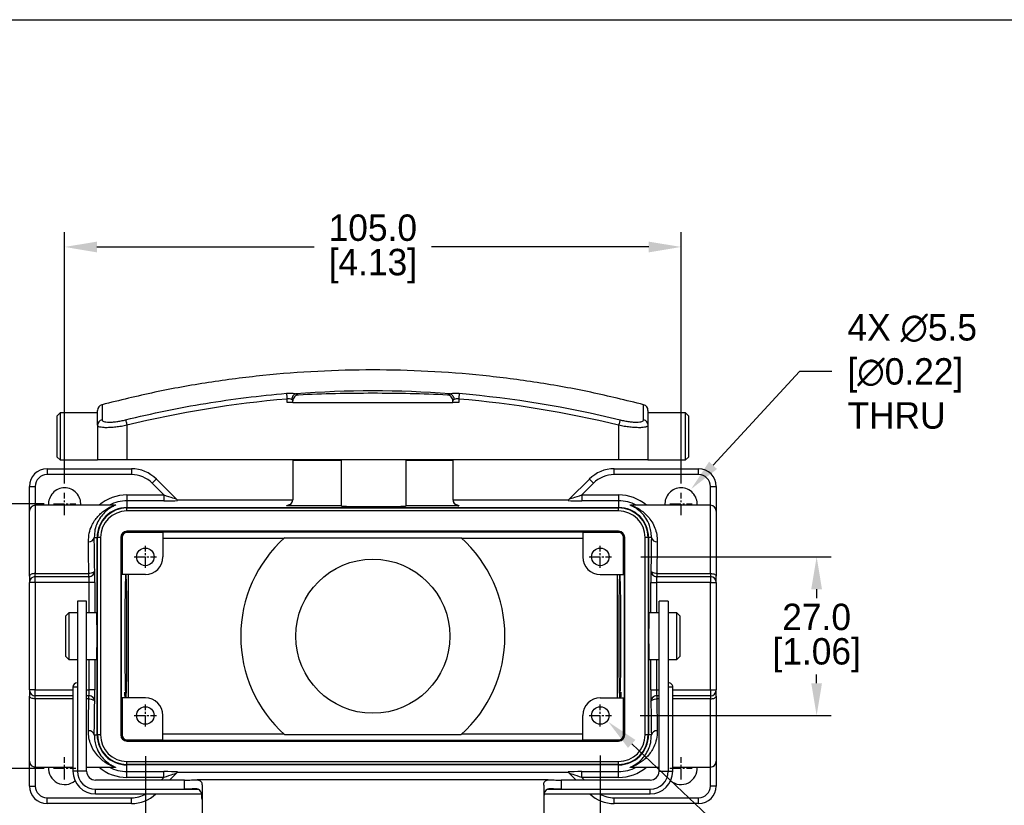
# Model space of a CAD drawing. Header units: inches. Extents: x -6 to 553, y 0 to 432.
# Tile 4 of 5: x 80 to 248, y 298 to 432. Entities that reach past the tile are written whole.
import ezdxf

# ---------------------------------------------------------------- set-up
doc = ezdxf.new("R2010")
doc.units = ezdxf.units.IN
doc.header["$LTSCALE"] = 10
doc.header["$MEASUREMENT"] = 0
doc.linetypes.add('CENTER2', pattern=[1.125, 0.75, -0.125, 0.125, -0.125])
doc.layers.add('Centerline', color=40, linetype='CENTER2')
doc.layers.add('DIM', color=140, linetype='Continuous')
doc.dimstyles.get("Standard").update_dxf_attribs({"dimtxt": 4.5, "dimasz": 5.5, "dimexe": 2.5, "dimexo": 3.5, "dimgap": 1, "dimtad": 0, "dimtih": 1, "dimtoh": 1, "dimdec": 1, "dimzin": 0, "dimdsep": 46, "dimtxsty": 'Standard', "dimcen": 0, "dimadec": 0, "dimazin": 0, "dimtfac": 1, "dimtdec": 1, "dimtofl": 0, "dimtmove": 0, "dimatfit": 3, "dimfxl": 0, "dimtolj": 1, "dimtzin": 0, "dimarcsym": 0})

# ---------------------------------------------------------------- blocks, each defined once
blk = doc.blocks.new('*D0')
at = {"layer": 'Defpoints', "color": 0}
for p in [(178.71, 314.05), (180.34, 312.51)]:
    blk.add_point(p, dxfattribs=at)
at = {"layer": 'DIM', "color": 0, "lineweight": -2}
for p, q in [((208.87, 285.61), (184.34, 308.74)), ((216.37, 285.61), (208.87, 285.61))]:
    blk.add_line(p, q, dxfattribs=at)
at = {"layer": 'DIM', "color": 0}
blk.add_solid([(184.97, 309.41), (183.71, 308.07), (180.34, 312.51)], dxfattribs=at)
at = {"layer": 'DIM', "color": 0, "insert": (217.37, 285.61), "char_height": 4.5, "attachment_point": 4}
blk.add_mtext('\\A1;4X M3\\PMOUNTING HOLES\\PFOR INSERT', dxfattribs=at)
blk = doc.blocks.new('*D2')
at = {"layer": 'Defpoints', "color": 0}
for p in [(194.47, 352.11), (190.74, 348.07)]:
    blk.add_point(p, dxfattribs=at)
at = {"layer": 'DIM', "color": 0, "lineweight": -2}
for p, q in [((212.93, 372.11), (198.2, 356.16)), ((218.43, 372.11), (212.93, 372.11))]:
    blk.add_line(p, q, dxfattribs=at)
at = {"layer": 'DIM', "color": 0}
blk.add_solid([(197.53, 356.78), (198.88, 355.53), (194.47, 352.11)], dxfattribs=at)
at = {"layer": 'DIM', "color": 0, "insert": (219.43, 372.11), "char_height": 4.5, "attachment_point": 4}
blk.add_mtext('\\A1; 4X ∅5.5\\P [∅0.22]\\P THRU', dxfattribs=at)
blk = doc.blocks.new('*D5')
at = {"layer": 'Defpoints', "color": 0}
for p in [(182.41, 340.57), (182.29, 313.57), (215.85, 313.57)]:
    blk.add_point(p, dxfattribs=at)
at = {"layer": 'DIM', "color": 0, "lineweight": -2}
for p, q in [((185.91, 340.57), (218.35, 340.57)), ((215.85, 335.07), (215.85, 333.57)), ((215.85, 319.07), (215.85, 320.57)), ((185.79, 313.57), (218.35, 313.57))]:
    blk.add_line(p, q, dxfattribs=at)
at = {"layer": 'DIM', "color": 0}
for points in [[(214.93, 335.07), (216.76, 335.07), (215.85, 340.57)], [(214.93, 319.07), (216.76, 319.07), (215.85, 313.57)]]:
    blk.add_solid(points, dxfattribs=at)
at = {"layer": 'DIM', "color": 0, "char_height": 4.5, "attachment_point": 5}
for s, insert in [('\\A1;27.0', (215.85, 330.32)), ('\\A1;[1.06]', (215.85, 323.82))]:
    blk.add_mtext(s, dxfattribs=dict(at, insert=insert))
blk = doc.blocks.new('*D6')
at = {"layer": 'Defpoints', "color": 0}
for p in [(87.75, 349.58), (55.29, 304.57), (87.75, 304.57)]:
    blk.add_point(p, dxfattribs=at)
at = {"layer": 'DIM', "color": 0, "lineweight": -2}
for p, q in [((84.25, 349.58), (52.79, 349.58)), ((55.29, 344.08), (55.29, 333.58)), ((55.29, 310.07), (55.29, 320.58)), ((84.25, 304.57), (52.79, 304.57))]:
    blk.add_line(p, q, dxfattribs=at)
at = {"layer": 'DIM', "color": 0}
for points in [[(54.38, 344.08), (56.21, 344.08), (55.29, 349.58)], [(54.38, 310.07), (56.21, 310.07), (55.29, 304.57)]]:
    blk.add_solid(points, dxfattribs=at)
at = {"layer": 'DIM', "color": 0, "char_height": 4.5, "attachment_point": 5}
for s, insert in [('\\A1;45.0', (55.29, 330.33)), ('\\A1;[1.77]', (55.29, 323.83))]:
    blk.add_mtext(s, dxfattribs=dict(at, insert=insert))
blk = doc.blocks.new('*D7')
at = {"layer": 'Defpoints', "color": 0}
for p in [(101.5, 310.16), (179, 310.28), (179, 271.57)]:
    blk.add_point(p, dxfattribs=at)
at = {"layer": 'DIM', "color": 0, "lineweight": -2}
for p, q in [((101.5, 306.66), (101.5, 269.07)), ((179, 306.78), (179, 269.07)), ((107, 271.57), (129.87, 271.57)), ((173.5, 271.57), (150.62, 271.57))]:
    blk.add_line(p, q, dxfattribs=at)
at = {"layer": 'DIM', "color": 0}
for points in [[(107, 272.49), (107, 270.66), (101.5, 271.57)], [(173.5, 272.49), (173.5, 270.66), (179, 271.57)]]:
    blk.add_solid(points, dxfattribs=at)
at = {"layer": 'DIM', "color": 0, "char_height": 4.5, "attachment_point": 5}
for s, insert in [('\\A1;77.5', (140.25, 274.82)), ('\\A1;[3.05]', (140.25, 268.32))]:
    blk.add_mtext(s, dxfattribs=dict(at, insert=insert))
blk = doc.blocks.new('*D8')
at = {"layer": 'Defpoints', "color": 0}
for p in [(192.75, 393.32), (87.75, 349.58), (192.75, 349.58)]:
    blk.add_point(p, dxfattribs=at)
at = {"layer": 'DIM', "color": 0, "lineweight": -2}
for p, q in [((87.75, 353.08), (87.75, 395.82)), ((192.75, 353.08), (192.75, 395.82)), ((93.25, 393.32), (130.25, 393.32)), ((187.25, 393.32), (150.25, 393.32))]:
    blk.add_line(p, q, dxfattribs=at)
at = {"layer": 'DIM', "color": 0}
for points in [[(93.25, 394.23), (93.25, 392.4), (87.75, 393.32)], [(187.25, 394.23), (187.25, 392.4), (192.75, 393.32)]]:
    blk.add_solid(points, dxfattribs=at)
at = {"layer": 'DIM', "color": 0, "char_height": 4.5, "attachment_point": 5}
for s, insert in [('\\A1;105.0', (140.25, 396.57)), ('\\A1;[4.13]', (140.25, 390.07))]:
    blk.add_mtext(s, dxfattribs=dict(at, insert=insert))

msp = doc.modelspace()

# ---------------------------------------------------------------- linework, layer by layer
for p, q in [((125.63, 366.82), (125.63, 367.44)), ((154.88, 367.44), (154.88, 366.82)), ((94.12, 366.43), (94.12, 366.42)), ((126.63, 366.82), (125.63, 366.82)), ((126.63, 366.82), (126.63, 367.13)), ((126.63, 366.82), (153.88, 366.82)), ((153.88, 366.82), (153.88, 367.13)), ((154.88, 366.82), (153.88, 366.82)), ((87, 365.07), (86.5, 364.57)), ((86.5, 357.57), (86.5, 364.57)), ((93.37, 365.07), (87, 365.07)), ((87, 365.07), (87, 357.07)), ((193.5, 365.07), (187.12, 365.07)), ((194, 364.57), (193.5, 365.07)), ((193.5, 357.07), (193.5, 365.07)), ((194, 364.57), (194, 357.57)), ((93.37, 362.97), (93.37, 357.07)), ((98.37, 362.96), (98.37, 357.07)), ((182.12, 362.96), (182.12, 357.07)), ((187.12, 362.97), (187.12, 357.07)), ((86.5, 357.57), (87, 357.07)), ((193.5, 357.07), (194, 357.57)), ((87, 357.07), (93.37, 357.07)), ((98.37, 357.07), (93.37, 357.07)), ((182.12, 357.07), (98.37, 357.07)), ((126.6, 357.07), (126.6, 356.95)), ((131.47, 356.95), (126.6, 356.95)), ((126.6, 356.95), (126.6, 350.26)), ((131.47, 357.07), (131.47, 356.95)), ((134.84, 356.95), (131.47, 356.95)), ((134.84, 357.07), (134.84, 349.24)), ((145.94, 349.24), (145.94, 357.07)), ((149.02, 356.95), (145.94, 356.95)), ((149.02, 357.07), (149.02, 356.95)), ((153.9, 356.95), (149.02, 356.95)), ((153.9, 357.07), (153.9, 356.95)), ((153.9, 356.95), (153.9, 350.26)), ((187.12, 357.07), (182.12, 357.07)), ((187.12, 357.07), (193.5, 357.07)), ((84.75, 355.57), (84.75, 354.57)), ((84.75, 355.57), (99.13, 355.57)), ((99.13, 354.57), (84.75, 354.57)), ((99.13, 355.57), (99.13, 354.57)), ((181.37, 354.57), (181.37, 355.57)), ((181.37, 355.57), (195.75, 355.57)), ((195.75, 354.57), (181.37, 354.57)), ((195.75, 354.57), (195.75, 355.57)), ((81.75, 352.57), (82.75, 352.57)), ((81.75, 348.35), (81.75, 352.57)), ((82.75, 352.57), (82.75, 349.35)), ((104.65, 351.12), (102.66, 353.11)), ((103.37, 353.81), (106.73, 350.45)), ((173.76, 350.45), (177.13, 353.81)), ((177.83, 353.11), (175.85, 351.12)), ((197.75, 352.57), (198.75, 352.57)), ((197.75, 349.35), (197.75, 352.57)), ((198.75, 352.57), (198.75, 348.35)), ((98.37, 351.12), (98.37, 350.12)), ((98.37, 351.12), (104.65, 351.12)), ((104.65, 351.12), (104.65, 350.12)), ((175.85, 351.12), (182.12, 351.12)), ((175.85, 351.12), (175.85, 350.12)), ((182.12, 351.12), (182.12, 350.12)), ((96.08, 349.35), (82.75, 349.35)), ((82.75, 349.35), (82.75, 337.74)), ((95.94, 349.26), (96.05, 349.3)), ((98.37, 350.12), (98.37, 348.97)), ((104.65, 350.12), (98.37, 350.12)), ((98.37, 348.97), (182.12, 348.97)), ((98.37, 348.97), (98.37, 348.89)), ((98.37, 348.39), (98.37, 348.89)), ((98.37, 348.89), (182.12, 348.89)), ((126.59, 350.21), (106.98, 350.21)), ((125.6, 349.26), (125.6, 349.32)), ((134.84, 349.26), (125.6, 349.26)), ((154.9, 349.26), (145.94, 349.26)), ((173.52, 350.21), (153.91, 350.21)), ((154.9, 349.32), (154.9, 349.26)), ((182.12, 350.12), (175.85, 350.12)), ((182.12, 350.12), (182.12, 348.97)), ((182.12, 348.97), (182.12, 348.89)), ((182.12, 348.39), (182.12, 348.89)), ((197.75, 349.35), (184.39, 349.35)), ((197.75, 337.74), (197.75, 349.35)), ((81.75, 337.26), (81.75, 348.35)), ((182.12, 348.39), (98.37, 348.39)), ((198.75, 348.35), (198.75, 337.26)), ((92.8, 343.88), (93.29, 343.88)), ((93.29, 343.88), (93.37, 343.88)), ((93.29, 310.26), (93.29, 343.88)), ((93.87, 343.88), (93.37, 343.88)), ((93.37, 310.26), (93.37, 343.88)), ((93.87, 343.88), (93.87, 310.26)), ((97.32, 343.88), (97.32, 310.26)), ((97.41, 343.88), (97.32, 343.88)), ((97.41, 310.26), (97.41, 343.88)), ((97.53, 343.88), (97.41, 343.88)), ((97.53, 343.88), (97.53, 337.57)), ((182.12, 344.93), (98.37, 344.93)), ((98.37, 344.84), (98.37, 344.93)), ((98.37, 344.84), (182.12, 344.84)), ((98.37, 344.72), (98.37, 344.84)), ((104.5, 344.72), (98.37, 344.72)), ((104.5, 344.72), (104.5, 340.57)), ((125.24, 343.84), (155.26, 343.84)), ((182.12, 344.72), (176, 344.72)), ((176, 344.72), (176, 340.57)), ((182.12, 344.84), (182.12, 344.93)), ((182.12, 344.72), (182.12, 344.84)), ((182.96, 343.88), (183.09, 343.88)), ((182.96, 337.57), (182.96, 343.88)), ((183.09, 343.88), (183.17, 343.88)), ((183.09, 343.88), (183.09, 310.26)), ((183.17, 310.26), (183.17, 343.88)), ((187.13, 343.88), (186.63, 343.88)), ((186.63, 310.26), (186.63, 343.88)), ((187.13, 343.88), (187.13, 310.26)), ((187.21, 343.88), (187.13, 343.88)), ((187.21, 343.88), (187.21, 310.26)), ((187.7, 343.88), (187.21, 343.88)), ((125.09, 343.71), (104.5, 343.71)), ((176, 343.71), (155.41, 343.71)), ((81.75, 337.26), (81.75, 336.22)), ((82.75, 337.22), (82.75, 337.74)), ((82.75, 337.74), (91.87, 337.74)), ((82.75, 336.22), (82.75, 337.22)), ((82.75, 337.22), (91.88, 337.22)), ((91.87, 337.22), (91.87, 337.74)), ((92.87, 338.22), (92.88, 338.22)), ((101.5, 337.57), (97.53, 337.57)), ((98.55, 337.57), (98.55, 316.57)), ((179, 337.57), (182.96, 337.57)), ((181.95, 316.57), (181.95, 337.57)), ((187.62, 338.22), (187.63, 338.22)), ((188.62, 337.22), (197.75, 337.22)), ((188.63, 337.74), (197.75, 337.74)), ((188.63, 337.74), (188.63, 337.22)), ((197.75, 337.74), (197.75, 337.22)), ((197.75, 337.22), (197.75, 336.22)), ((198.75, 336.22), (198.75, 337.26)), ((82.75, 336.22), (81.75, 336.22)), ((81.75, 317.92), (81.75, 336.22)), ((91.91, 336.22), (82.75, 336.22)), ((82.75, 336.22), (82.75, 317.92)), ((92.91, 336.22), (91.91, 336.22)), ((91.91, 331.05), (91.91, 336.22)), ((92.91, 336.22), (92.91, 331.05)), ((187.59, 336.22), (188.59, 336.22)), ((187.59, 331.05), (187.59, 336.22)), ((197.75, 336.22), (188.59, 336.22)), ((188.59, 336.22), (188.59, 331.05)), ((197.75, 336.22), (198.75, 336.22)), ((197.75, 317.92), (197.75, 336.22)), ((198.75, 336.22), (198.75, 317.92)), ((91.5, 333.03), (89.94, 333.03)), ((190.56, 333.03), (189, 333.03)), ((88.45, 331.05), (87.95, 330.55)), ((87.95, 323.6), (87.95, 330.55)), ((89.94, 331.05), (88.45, 331.05)), ((88.45, 331.05), (88.45, 323.1)), ((93.2, 331.05), (91.5, 331.05)), ((189, 331.05), (187.3, 331.05)), ((192.05, 331.05), (190.56, 331.05)), ((192.55, 330.55), (192.05, 331.05)), ((192.05, 323.1), (192.05, 331.05)), ((192.55, 330.55), (192.55, 323.6)), ((87.95, 323.6), (88.45, 323.1)), ((88.45, 323.1), (89.94, 323.1)), ((91.5, 323.1), (93.2, 323.1)), ((91.91, 317.92), (91.91, 323.1)), ((92.91, 323.1), (92.91, 317.92)), ((187.3, 323.1), (189, 323.1)), ((187.59, 317.92), (187.59, 323.1)), ((188.59, 323.1), (188.59, 317.92)), ((190.56, 323.1), (192.05, 323.1)), ((192.05, 323.1), (192.55, 323.6)), ((89.93, 319.14), (89.91, 319.14)), ((82.75, 317.92), (81.75, 317.92)), ((81.75, 317.92), (81.75, 316.88)), ((82.75, 316.92), (82.75, 317.92)), ((82.75, 317.92), (89.16, 317.92)), ((89.16, 318.39), (89.16, 304.07)), ((91.5, 317.92), (91.91, 317.92)), ((92.91, 317.92), (91.91, 317.92)), ((98.01, 317.3), (98.02, 317.55)), ((182.48, 317.55), (182.49, 317.3)), ((187.59, 317.92), (188.59, 317.92)), ((188.59, 317.92), (189, 317.92)), ((191.34, 304.07), (191.34, 318.39)), ((191.34, 317.92), (197.75, 317.92)), ((197.75, 317.92), (198.75, 317.92)), ((197.75, 317.92), (197.75, 316.92)), ((198.75, 316.88), (198.75, 317.92)), ((81.75, 305.79), (81.75, 316.88)), ((89.16, 316.92), (82.75, 316.92)), ((82.75, 316.4), (82.75, 316.92)), ((89.16, 316.4), (82.75, 316.4)), ((82.75, 316.4), (82.75, 304.79)), ((91.88, 316.92), (91.5, 316.92)), ((91.87, 316.4), (91.5, 316.4)), ((91.87, 316.4), (91.87, 316.92)), ((92.88, 315.92), (92.87, 315.92)), ((97.53, 316.57), (97.53, 310.26)), ((101.5, 316.57), (97.53, 316.57)), ((179, 316.57), (182.96, 316.57)), ((182.96, 310.26), (182.96, 316.57)), ((187.63, 315.92), (187.62, 315.92)), ((189, 316.92), (188.62, 316.92)), ((188.63, 316.92), (188.63, 316.4)), ((189, 316.4), (188.63, 316.4)), ((197.75, 316.92), (191.34, 316.92)), ((197.75, 316.4), (191.34, 316.4)), ((197.75, 316.92), (197.75, 316.4)), ((197.75, 304.79), (197.75, 316.4)), ((198.75, 316.88), (198.75, 305.79)), ((104.5, 309.42), (104.5, 313.57)), ((176, 309.42), (176, 313.57)), ((104.5, 310.43), (125.09, 310.43)), ((155.26, 310.3), (125.24, 310.3)), ((155.41, 310.43), (176, 310.43)), ((92.8, 310.26), (93.29, 310.26)), ((93.29, 310.26), (93.37, 310.26)), ((93.87, 310.26), (93.37, 310.26)), ((97.41, 310.26), (97.32, 310.26)), ((97.53, 310.26), (97.41, 310.26)), ((98.37, 309.42), (98.37, 309.3)), ((98.37, 309.42), (104.5, 309.42)), ((98.37, 309.3), (98.37, 309.21)), ((182.12, 309.3), (98.37, 309.3)), ((98.37, 309.21), (182.12, 309.21)), ((176, 309.42), (182.12, 309.42)), ((182.12, 309.42), (182.12, 309.3)), ((182.12, 309.3), (182.12, 309.21)), ((182.96, 310.26), (183.09, 310.26)), ((183.09, 310.26), (183.17, 310.26)), ((187.13, 310.26), (186.63, 310.26)), ((187.21, 310.26), (187.13, 310.26)), ((187.7, 310.26), (187.21, 310.26)), ((81.75, 301.57), (81.75, 305.79)), ((98.37, 305.75), (182.12, 305.75)), ((98.37, 305.25), (98.37, 305.75)), ((182.12, 305.25), (182.12, 305.75)), ((198.75, 305.79), (198.75, 301.57)), ((82.75, 304.79), (89.16, 304.79)), ((82.75, 304.79), (82.75, 301.57)), ((89.94, 304.07), (89.16, 304.07)), ((91.5, 304.07), (89.94, 304.07)), ((91.5, 304.79), (96.11, 304.79)), ((182.12, 305.25), (98.37, 305.25)), ((98.37, 305.17), (98.37, 305.25)), ((182.12, 305.17), (98.37, 305.17)), ((98.37, 304.02), (98.37, 305.17)), ((98.37, 304.02), (104.65, 304.02)), ((98.37, 303.02), (98.37, 304.02)), ((104.65, 303.02), (104.65, 304.02)), ((106.73, 303.69), (105.62, 302.57)), ((106.98, 303.94), (173.52, 303.94)), ((174.88, 302.57), (173.76, 303.69)), ((175.85, 304.02), (182.12, 304.02)), ((175.85, 303.02), (175.85, 304.02)), ((182.12, 305.17), (182.12, 305.25)), ((182.12, 304.02), (182.12, 305.17)), ((182.12, 303.02), (182.12, 304.02)), ((184.42, 304.79), (189, 304.79)), ((184.56, 304.88), (184.45, 304.85)), ((189, 304.07), (190.56, 304.07)), ((190.56, 304.07), (191.34, 304.07)), ((191.34, 304.79), (197.75, 304.79)), ((197.75, 301.57), (197.75, 304.79)), ((108.15, 302.57), (93, 302.57)), ((104.65, 303.02), (98.37, 303.02)), ((104.2, 302.57), (104.65, 303.02)), ((108.15, 301.01), (108.15, 302.57)), ((170.13, 302.6), (110.35, 302.6)), ((172.35, 302.57), (172.35, 301.01)), ((187.5, 302.57), (172.35, 302.57)), ((182.12, 303.02), (175.85, 303.02)), ((175.85, 303.02), (176.3, 302.57)), ((81.75, 301.57), (82.75, 301.57)), ((93, 301.01), (108.15, 301.01)), ((93, 300.23), (93, 301.01)), ((93, 300.23), (111.06, 300.23)), ((108.15, 301.01), (110.5, 301.01)), ((169.43, 300.23), (187.5, 300.23)), ((169.99, 301.01), (172.35, 301.01)), ((172.35, 301.01), (187.5, 301.01)), ((187.5, 300.23), (187.5, 301.01)), ((198.75, 301.57), (197.75, 301.57)), ((84.75, 299.57), (99.13, 299.57)), ((84.75, 298.57), (84.75, 299.57)), ((99.13, 298.57), (84.75, 298.57)), ((99.13, 298.57), (99.13, 299.57)), ((181.37, 299.57), (195.75, 299.57)), ((181.37, 298.57), (181.37, 299.57)), ((195.75, 298.57), (181.37, 298.57)), ((195.75, 298.57), (195.75, 299.57))]:
    msp.add_line(p, q)
at = {"flags": 128}
for points in [[(125.55, 368.41), (125.55, 368.35), (125.56, 368.27), (125.57, 368.17), (125.58, 368.05), (125.59, 367.91), (125.6, 367.76), (125.62, 367.61), (125.63, 367.44)], [(154.96, 368.41), (154.96, 368.35), (154.95, 368.27), (154.94, 368.17), (154.93, 368.05), (154.92, 367.91), (154.91, 367.76), (154.89, 367.61), (154.88, 367.44)], [(98.14, 363.89), (98.16, 363.84), (98.18, 363.76), (98.2, 363.66), (98.23, 363.54), (98.26, 363.41), (98.3, 363.27), (98.34, 363.11), (98.37, 362.96)], [(182.36, 363.89), (182.34, 363.84), (182.32, 363.76), (182.3, 363.66), (182.27, 363.54), (182.24, 363.41), (182.2, 363.27), (182.16, 363.11), (182.12, 362.96)], [(103.37, 353.81), (103.36, 353.8), (103.32, 353.76), (103.25, 353.69), (103.16, 353.61), (103.06, 353.5), (102.94, 353.38), (102.8, 353.24), (102.66, 353.11)], [(177.83, 353.11), (177.7, 353.24), (177.56, 353.38), (177.44, 353.5), (177.33, 353.61), (177.25, 353.69), (177.18, 353.76), (177.14, 353.8), (177.13, 353.81)], [(82.75, 337.74), (82.55, 337.73), (82.37, 337.71), (82.19, 337.66), (82.04, 337.6), (81.92, 337.53), (81.83, 337.45), (81.77, 337.36), (81.75, 337.26)], [(92.87, 338.22), (92.85, 338.13), (92.79, 338.04), (92.7, 337.96), (92.57, 337.88), (92.42, 337.83), (92.25, 337.78), (92.06, 337.75), (91.87, 337.74)], [(188.63, 337.74), (188.43, 337.75), (188.25, 337.78), (188.08, 337.83), (187.93, 337.88), (187.8, 337.96), (187.71, 338.04), (187.65, 338.13), (187.63, 338.22)], [(197.75, 337.74), (197.94, 337.73), (198.13, 337.71), (198.31, 337.66), (198.46, 337.6), (198.58, 337.53), (198.67, 337.45), (198.73, 337.36), (198.75, 337.26)], [(82.75, 316.4), (82.55, 316.41), (82.37, 316.44), (82.19, 316.48), (82.04, 316.54), (81.92, 316.61), (81.83, 316.7), (81.77, 316.79), (81.75, 316.88)], [(91.87, 316.4), (92.06, 316.39), (92.25, 316.36), (92.42, 316.32), (92.57, 316.26), (92.7, 316.18), (92.79, 316.1), (92.85, 316.01), (92.87, 315.92)], [(187.63, 315.92), (187.65, 316.01), (187.71, 316.1), (187.8, 316.18), (187.93, 316.26), (188.08, 316.32), (188.25, 316.36), (188.43, 316.39), (188.63, 316.4)], [(197.75, 316.4), (197.94, 316.41), (198.13, 316.44), (198.31, 316.48), (198.46, 316.54), (198.58, 316.61), (198.67, 316.7), (198.73, 316.79), (198.75, 316.88)]]:
    msp.add_lwpolyline(points, dxfattribs=at)
for centre, radius in [((101.5, 340.57), 1.5), ((179, 340.57), 1.5), ((140.25, 327.07), 13.12), ((101.5, 313.57), 1.5), ((179, 313.57), 1.5)]:
    msp.add_circle(centre, radius)
for centre, radius, start, end in [((140.25, 193.82), 175, 85.704, 94.2927), ((94.37, 365.5), 1, 105.1522, 180.0017), ((186.12, 365.5), 1, 359.9987, 75.2316), ((94.35, 362.96), 0.978, 103.6692, 179.4516), ((186.15, 362.96), 0.978, 0.5484, 76.3308), ((84.75, 352.57), 3, 90, 180), ((84.75, 352.57), 2, 90, 180), ((99.13, 349.57), 6, 45, 90), ((99.13, 349.57), 5, 45, 90), ((181.37, 349.57), 6, 90, 135), ((181.37, 349.57), 5, 90, 135), ((195.75, 352.57), 3, 0, 90), ((195.75, 352.57), 2, 0, 90), ((87.75, 349.57), 2.75, 90, 184.5097), ((87.75, 349.57), 2.75, 355.4903, 90), ((192.75, 349.57), 2.75, 90, 184.5097), ((192.75, 349.57), 2.75, 355.4903, 90), ((98.37, 343.88), 7.24, 90, 130.9022), ((182.12, 343.88), 7.24, 49.0978, 90), ((82.75, 348.35), 1, 90, 180), ((98.37, 343.88), 5.09, 90, 180), ((98.37, 343.88), 5.01, 90, 180), ((98.37, 343.88), 6.24, 90, 118.7301), ((125.6, 350.32), 1, 269.9992, 316.8547), ((125.6, 350.32), 1, 316.855, 359.9992), ((154.9, 350.32), 1, 180.0005, 217.7824), ((154.9, 350.32), 1, 217.783, 270.0012), ((182.12, 343.88), 6.24, 61.2699, 90), ((182.12, 343.88), 5.09, 0, 90), ((182.12, 343.88), 5.01, 0, 90), ((197.75, 348.35), 1, 0, 90), ((98.37, 343.88), 4.51, 90, 180), ((182.12, 343.88), 4.51, 0, 90), ((91.9, 344.06), 0.909, 263.1288, 348.5353), ((98.37, 343.88), 1.05, 90, 180), ((98.37, 343.88), 0.963, 90, 180), ((98.37, 343.88), 0.84, 90, 180), ((140.25, 327.07), 22.51, 131.8346, 228.1654), ((140.25, 327.07), 22.51, 311.8346, 48.1654), ((182.12, 343.88), 1.05, 0, 90), ((182.12, 343.88), 0.963, 0, 90), ((182.12, 343.88), 0.84, 0, 90), ((188.59, 344.06), 0.909, 191.4647, 276.8712), ((101.5, 340.57), 3, 270, 0), ((179, 340.57), 3, 180, 270), ((82.75, 336.22), 1, 90, 180), ((91.87, 338.22), 1, 270.0042, 0.0044), ((91.88, 338.22), 1, 270.0043, 0.0045), ((188.62, 338.22), 1, 179.9955, 269.9957), ((188.63, 338.22), 1, 179.9956, 269.9958), ((197.75, 336.22), 1, 0, 90), ((89.91, 318.39), 0.75, 90, 179.9814), ((190.59, 318.39), 0.75, 359.9814, 90), ((82.75, 317.92), 1, 180, 270), ((197.75, 317.92), 1, 270, 0), ((91.87, 315.92), 1, 359.9956, 89.9958), ((91.88, 315.92), 1, 359.9955, 89.9957), ((101.5, 313.57), 3, 0, 90), ((179, 313.57), 3, 90, 180), ((188.62, 315.92), 1, 90.0043, 180.0045), ((188.63, 315.92), 1, 90.0042, 180.0044), ((91.9, 310.08), 0.909, 11.4647, 96.8712), ((188.59, 310.08), 0.909, 83.1288, 168.5353), ((98.37, 310.26), 5.09, 180, 270), ((98.37, 310.26), 5.01, 180, 270), ((98.37, 310.26), 4.51, 180, 270), ((98.37, 310.26), 1.05, 180, 270), ((98.37, 310.26), 0.963, 180, 270), ((98.37, 310.26), 0.84, 180, 270), ((182.12, 310.26), 1.05, 270, 0), ((182.12, 310.26), 4.51, 270, 0), ((182.12, 310.26), 0.963, 270, 0), ((182.12, 310.26), 5.01, 270, 0), ((182.12, 310.26), 5.09, 270, 0), ((182.12, 310.26), 0.84, 270, 0), ((82.75, 305.79), 1, 180, 270), ((197.75, 305.79), 1, 270, 0), ((87.75, 304.57), 2.75, 175.4903, 309.8581), ((93, 304.07), 3.84, 180, 270), ((93, 304.07), 3.06, 180, 270), ((93, 304.07), 1.5, 180, 270), ((98.37, 310.26), 7.24, 229.0978, 270), ((98.37, 310.26), 6.24, 241.2699, 270), ((182.12, 310.26), 6.24, 270, 298.7301), ((182.12, 310.26), 7.24, 270, 310.9022), ((187.5, 304.07), 3.84, 270, 0), ((187.5, 304.07), 3.06, 270, 0), ((187.5, 304.07), 1.5, 270, 0), ((192.75, 304.57), 2.75, 230.1419, 4.5097), ((84.75, 301.57), 3, 180, 270), ((84.75, 301.57), 2, 180, 270), ((99.13, 304.57), 6, 270, 313.6575), ((99.13, 304.57), 5, 270, 299.7527), ((181.37, 304.57), 6, 226.3425, 270), ((181.37, 304.57), 5, 240.2473, 270), ((195.75, 301.57), 2, 270, 0), ((195.75, 301.57), 3, 270, 0)]:
    msp.add_arc(centre, radius, start, end)
for centre, major_axis, ratio, start_param, end_param in [((104.61, 351.16), (2.12, -0.71), 0.00987, 4.732136, 6.302933), ((175.89, 351.16), (2.12, 0.71), 0.00987, 3.121845, 4.692641), ((104.61, 350.16), (2.83, 0), 0.012341, 4.724733, 5.703388), ((125.6, 350.26), (0, -1), 0.999848, 0, 1.570796), ((140.39, 349.24), (5.55, 0), 0.017455, 3.141593, 6.283185), ((154.9, 350.26), (0, 1), 0.999848, 1.570796, 3.141593), ((175.89, 350.16), (2.83, 0), 0.012341, 3.72139, 4.700045), ((92.51, 327.07), (0, 23.28), 0.017455, 5.211761, 5.519023), ((187.98, 327.07), (0, 23.28), 0.017455, 0.764163, 1.071424), ((91.51, 327.07), (0, 22.28), 0.018238, 5.211761, 5.519023), ((188.98, 327.07), (0, 22.28), 0.018238, 0.764163, 1.071424), ((91.88, 336.22), (0, 1), 0.03491, 4.712389, 6.283185), ((92.88, 336.22), (0, 2), 0.017455, 4.712389, 6.283185), ((98.18, 327.07), (0, 10.75), 0.017455, 0.216086, 2.925507), ((98.18, 327.07), (0, 10.75), 0.017455, 3.357678, 6.0671), ((182.32, 327.07), (0, 10.75), 0.017455, 0.216086, 2.925507), ((182.32, 327.07), (0, 10.75), 0.017455, 3.357678, 6.0671), ((187.62, 336.22), (0, 2), 0.017455, 0, 1.570796), ((188.62, 336.22), (0, 1), 0.03491, 0, 1.570796), ((93.2, 327.07), (0, 3.97), 0.017455, 3.141593, 6.283185), ((187.3, 327.07), (0, 3.97), 0.017455, 0, 3.141593), ((91.88, 317.92), (0, 1), 0.03491, 3.141593, 4.712389), ((92.88, 317.92), (0, 2), 0.017455, 3.141593, 4.712389), ((187.62, 317.92), (0, 2), 0.017455, 1.570796, 3.141593), ((188.62, 317.92), (0, 1), 0.03491, 1.570796, 3.141593), ((91.51, 327.07), (0, 22.28), 0.018238, 3.905755, 4.213017), ((92.51, 327.07), (0, 23.28), 0.017455, 3.905755, 4.213017), ((187.98, 327.07), (0, 23.28), 0.017455, 2.070168, 2.37743), ((188.98, 327.07), (0, 22.28), 0.018238, 2.070168, 2.37743), ((104.61, 303.98), (2.83, 0), 0.012341, 0.579798, 1.558452), ((104.61, 302.98), (2.12, 0.71), 0.00987, 6.263438, 7.834234), ((175.89, 303.98), (2.83, 0), 0.012341, 1.58314, 2.561795), ((175.89, 302.98), (2.12, -0.71), 0.00987, 1.590544, 3.16134)]:
    msp.add_ellipse(centre, major_axis=major_axis, ratio=ratio, start_param=start_param, end_param=end_param)
for points, knots in [([(186.38, 366.47), (183.39, 367.2), (177.39, 368.68), (168.24, 370.31), (158.98, 371.51), (149.63, 372.23), (140.25, 372.47), (130.86, 372.23), (121.52, 371.51), (112.26, 370.31), (103.1, 368.68), (97.11, 367.2), (94.12, 366.47)], [0, 0, 0, 0, 0.099146, 0.198858, 0.298999, 0.399427, 0.5, 0.600573, 0.701001, 0.801142, 0.900854, 1, 1, 1, 1]), ([(98.14, 363.89), (100.4, 364.45), (102.66, 364.96), (107.21, 365.9), (109.49, 366.32), (116.35, 367.45), (120.94, 368.02), (125.55, 368.41)], [0, 0, 0, 0, 0.25, 0.25, 0.5, 0.5, 1, 1, 1, 1]), ([(125.55, 368.41), (125.7, 368.42), (125.85, 368.43), (126.14, 368.43), (126.28, 368.43), (126.69, 368.41), (126.93, 368.37), (127.11, 368.32)], [0, 0, 0, 0, 0.25, 0.25, 0.5, 0.5, 1, 1, 1, 1]), ([(126.41, 367.36), (126.32, 367.41), (126.21, 367.45), (126, 367.47), (125.93, 367.47), (125.78, 367.46), (125.71, 367.46), (125.63, 367.44)], [0, 0, 0, 0, 0.5, 0.5, 0.75, 0.75, 1, 1, 1, 1]), ([(127.11, 368.32), (126.93, 368.27), (126.77, 368.15), (126.58, 367.89), (126.53, 367.79), (126.45, 367.58), (126.42, 367.47), (126.41, 367.36)], [0, 0, 0, 0, 0.5, 0.5, 0.75, 0.75, 1, 1, 1, 1]), ([(127.56, 368.12), (127.43, 368.11), (127.31, 368.09), (127.08, 367.98), (126.98, 367.91), (126.81, 367.72), (126.74, 367.61), (126.65, 367.38), (126.63, 367.25), (126.63, 367.13)], [0, 0, 0, 0, 0.25, 0.25, 0.5, 0.5, 0.75, 0.75, 1, 1, 1, 1]), ([(127.11, 368.32), (127.12, 368.33), (127.12, 368.33), (127.13, 368.33), (127.14, 368.33), (127.14, 368.33), (127.15, 368.33)], [0, 0, 0, 0, 0.00002106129, 0.00002106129, 0.00002106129, 0.00004029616, 0.00004029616, 0.00004029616, 0.00004029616]), ([(127.15, 368.33), (127.27, 368.3), (127.37, 368.27), (127.51, 368.2), (127.55, 368.16), (127.56, 368.12)], [0, 0, 0, 0, 0.5, 0.5, 1, 1, 1, 1]), ([(152.95, 368.12), (152.96, 368.16), (153, 368.2), (153.14, 368.27), (153.23, 368.3), (153.36, 368.33)], [0, 0, 0, 0, 0.5, 0.5, 1, 1, 1, 1]), ([(153.88, 367.13), (153.88, 367.25), (153.86, 367.38), (153.77, 367.61), (153.7, 367.72), (153.45, 368), (153.2, 368.11), (152.95, 368.12)], [0, 0, 0, 0, 0.25, 0.25, 0.5, 0.5, 1, 1, 1, 1]), ([(153.36, 368.33), (153.37, 368.33), (153.37, 368.33), (153.38, 368.33), (153.39, 368.33), (153.39, 368.32), (153.4, 368.32)], [0, 0, 0, 0, 0.00002131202, 0.00002131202, 0.00002131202, 0.00004053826, 0.00004053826, 0.00004053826, 0.00004053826]), ([(153.4, 368.32), (153.58, 368.37), (153.82, 368.41), (154.23, 368.43), (154.37, 368.43), (154.66, 368.43), (154.81, 368.42), (154.96, 368.41)], [0, 0, 0, 0, 0.5, 0.5, 0.75, 0.75, 1, 1, 1, 1]), ([(153.4, 368.32), (153.57, 368.27), (153.74, 368.15), (153.93, 367.89), (153.98, 367.79), (154.06, 367.58), (154.08, 367.47), (154.09, 367.36)], [0, 0, 0, 0, 0.5, 0.5, 0.75, 0.75, 1, 1, 1, 1]), ([(154.88, 367.44), (154.8, 367.46), (154.73, 367.46), (154.58, 367.47), (154.51, 367.47), (154.3, 367.44), (154.18, 367.41), (154.09, 367.36)], [0, 0, 0, 0, 0.25, 0.25, 0.5, 0.5, 1, 1, 1, 1]), ([(94.12, 366.42), (94.12, 366.43), (94.12, 366.44), (94.12, 366.01), (94.12, 365.22), (94.12, 364.35), (94.12, 363.91)], [0, 0, 0, 0, 0.167365, 0.441777, 0.720888, 1, 1, 1, 1]), ([(186.38, 366.46), (186.38, 366.47), (186.38, 366.47), (186.38, 366.46), (186.38, 366.45)], [0, 0, 0, 0, 0.310631, 1, 1, 1, 1]), ([(186.38, 363.91), (186.38, 364.06), (186.38, 364.52), (186.38, 365.15), (186.38, 365.84), (186.38, 366.36), (186.38, 366.43), (186.38, 366.46)], [0, 0, 0, 0, 0.091964, 0.275923, 0.460227, 0.73463, 1, 1, 1, 1]), ([(93.37, 362.97), (93.37, 363.37), (93.37, 364.17), (93.37, 364.94), (93.37, 365.43), (93.37, 365.46), (93.37, 365.48)], [0, 0, 0, 0, 0.256661, 0.513557, 0.770218, 1, 1, 1, 1]), ([(187.12, 365.47), (187.12, 365.46), (187.12, 365.44), (187.12, 364.99), (187.12, 364.21), (187.12, 363.38), (187.12, 362.97)], [0, 0, 0, 0, 0.202994, 0.468576, 0.734418, 1, 1, 1, 1]), ([(98.37, 362.96), (98.05, 362.89), (97.73, 362.83), (97.09, 362.74), (96.77, 362.69), (96.17, 362.62), (95.88, 362.6), (95.33, 362.57), (95.07, 362.56), (94.61, 362.56), (94.4, 362.57), (94.03, 362.61), (93.88, 362.64), (93.63, 362.71), (93.53, 362.75), (93.41, 362.85), (93.37, 362.91), (93.37, 362.97)], [0, 0, 0, 0, 0.125, 0.125, 0.25, 0.25, 0.375, 0.375, 0.5, 0.5, 0.625, 0.625, 0.75, 0.75, 0.875, 0.875, 1, 1, 1, 1]), ([(94.12, 363.91), (94.12, 363.85), (94.15, 363.79), (94.25, 363.69), (94.32, 363.65), (94.52, 363.58), (94.65, 363.55), (94.94, 363.51), (95.11, 363.5), (95.48, 363.49), (95.69, 363.5), (96.13, 363.53), (96.37, 363.56), (96.86, 363.63), (97.11, 363.67), (97.62, 363.77), (97.88, 363.83), (98.14, 363.89)], [0, 0, 0, 0, 0.125, 0.125, 0.25, 0.25, 0.375, 0.375, 0.5, 0.5, 0.625, 0.625, 0.75, 0.75, 0.875, 0.875, 1, 1, 1, 1]), ([(187.12, 362.97), (187.12, 362.91), (187.09, 362.85), (187, 362.78), (186.96, 362.76), (186.87, 362.71), (186.81, 362.69), (186.62, 362.64), (186.47, 362.61), (186.11, 362.57), (185.89, 362.56), (185.43, 362.56), (185.18, 362.57), (184.62, 362.6), (184.33, 362.62), (183.73, 362.69), (183.41, 362.73), (182.77, 362.83), (182.45, 362.89), (182.12, 362.96)], [0, 0, 0, 0, 0.125, 0.125, 0.1875, 0.1875, 0.25, 0.25, 0.375, 0.375, 0.5, 0.5, 0.625, 0.625, 0.75, 0.75, 0.875, 0.875, 1, 1, 1, 1]), ([(182.36, 363.89), (182.62, 363.83), (182.88, 363.77), (183.39, 363.67), (183.65, 363.63), (184.13, 363.56), (184.37, 363.53), (184.81, 363.5), (185.02, 363.49), (185.39, 363.5), (185.56, 363.51), (185.86, 363.55), (185.98, 363.58), (186.18, 363.65), (186.25, 363.69), (186.35, 363.79), (186.38, 363.85), (186.38, 363.91)], [0, 0, 0, 0, 0.125, 0.125, 0.25, 0.25, 0.375, 0.375, 0.5, 0.5, 0.625, 0.625, 0.75, 0.75, 0.875, 0.875, 1, 1, 1, 1]), ([(91.8, 343.16), (91.82, 343.65), (91.88, 344.66), (92.31, 345.83), (92.84, 346.76), (93.41, 347.49), (94.04, 348.1), (94.73, 348.63), (95.45, 349.04), (95.96, 349.27), (96.16, 349.36), (96.09, 349.35), (96.08, 349.34)], [0, 0, 0, 0, 0.125139, 0.253883, 0.352743, 0.451638, 0.553126, 0.654625, 0.772348, 0.891548, 0.972915, 1, 1, 1, 1]), ([(96.36, 349.36), (96.35, 349.35), (96.29, 349.31), (95.87, 349.11), (95.23, 348.72), (94.51, 348.13), (93.83, 347.34), (93.27, 346.36), (92.86, 345.23), (92.82, 344.33), (92.8, 343.88)], [0, 0, 0, 0, 0.028555, 0.160136, 0.291999, 0.437503, 0.583229, 0.728505, 0.864367, 1, 1, 1, 1]), ([(96.24, 349.37), (96.24, 349.37), (96.23, 349.36), (96.2, 349.36), (96.11, 349.36), (96.08, 349.36)], [0, 0, 0, 0, 0.209657, 0.726211, 1, 1, 1, 1]), ([(96.24, 349.36), (96.28, 349.37), (96.36, 349.41), (96.37, 349.4), (96.38, 349.4)], [0, 0, 0, 0, 0.399532, 1, 1, 1, 1]), ([(96.38, 349.4), (96.41, 349.4), (96.48, 349.42), (96.4, 349.38), (96.36, 349.36)], [0, 0, 0, 0, 0.458354, 1, 1, 1, 1]), ([(106.98, 350.21), (106.95, 350.23), (106.92, 350.27), (106.84, 350.35), (106.79, 350.4), (106.73, 350.45)], [0, 0, 0, 0, 0.5, 0.5, 1, 1, 1, 1]), ([(125.6, 349.32), (125.6, 349.32), (125.61, 349.33), (125.71, 349.33), (125.75, 349.33)], [0, 0, 0, 0, 0.6246252, 1, 1, 1, 1]), ([(126.33, 349.64), (126.28, 349.59), (126.19, 349.5), (126.02, 349.41), (125.89, 349.36), (125.8, 349.34), (125.75, 349.33), (125.73, 349.33), (125.72, 349.33), (125.74, 349.33), (125.79, 349.33), (125.81, 349.33)], [0, 0, 0, 0, 0.158125, 0.309832, 0.432758, 0.512407, 0.567386, 0.627353, 0.715669, 0.869492, 1, 1, 1, 1]), ([(154.77, 349.33), (154.77, 349.33), (154.77, 349.33), (154.71, 349.34), (154.62, 349.36), (154.46, 349.42), (154.27, 349.53), (154.17, 349.65), (154.12, 349.71)], [0, 0, 0, 0, 0.151288, 0.23602, 0.327279, 0.518855, 0.755224, 1, 1, 1, 1]), ([(154.76, 349.33), (154.77, 349.33), (154.89, 349.33), (154.89, 349.32), (154.9, 349.32)], [0, 0, 0, 0, 0.0880162, 1, 1, 1, 1]), ([(173.52, 350.21), (173.55, 350.23), (173.58, 350.27), (173.66, 350.35), (173.71, 350.4), (173.76, 350.45)], [0, 0, 0, 0, 0.5, 0.5, 1, 1, 1, 1]), ([(184.11, 349.37), (184.07, 349.39), (184.02, 349.42), (184.1, 349.4), (184.12, 349.4)], [0, 0, 0, 0, 0.743585, 1, 1, 1, 1]), ([(187.7, 343.88), (187.69, 344.25), (187.66, 344.99), (187.34, 346.11), (186.79, 347.2), (185.99, 348.14), (185.19, 348.78), (184.52, 349.17), (184.13, 349.34), (184.11, 349.37), (184.11, 349.37)], [0, 0, 0, 0, 0.110419, 0.220953, 0.388711, 0.557258, 0.725467, 0.858308, 0.990755, 1, 1, 1, 1]), ([(184.12, 349.4), (184.14, 349.4), (184.16, 349.4), (184.26, 349.37), (184.27, 349.36)], [0, 0, 0, 0, 0.907216, 1, 1, 1, 1]), ([(184.39, 349.35), (184.39, 349.35), (184.36, 349.35), (184.31, 349.36), (184.27, 349.36), (184.26, 349.37), (184.25, 349.37)], [0, 0, 0, 0, 0.012899, 0.301644, 0.649447, 1, 1, 1, 1]), ([(184.39, 349.35), (184.4, 349.34), (184.4, 349.32), (184.92, 349.1), (185.65, 348.7), (186.41, 348.15), (187.14, 347.44), (187.8, 346.56), (188.31, 345.54), (188.65, 344.41), (188.68, 343.58), (188.7, 343.16)], [0, 0, 0, 0, 0.084019, 0.202516, 0.323979, 0.438967, 0.553939, 0.67265, 0.791281, 0.894703, 1, 1, 1, 1]), ([(89.94, 333.01), (89.94, 332.98), (89.94, 332.91), (89.94, 332.26), (89.94, 331.25), (89.94, 329.87), (89.94, 328.21), (89.94, 326.51), (89.94, 324.9), (89.94, 323.43), (89.94, 322.13), (89.94, 320.98), (89.94, 319.94), (89.94, 318.94), (89.94, 317.96), (89.94, 317.15), (89.94, 316.45), (89.94, 315.74), (89.94, 314.71), (89.94, 313.27), (89.94, 311.6), (89.94, 309.83), (89.94, 308.16), (89.94, 306.58), (89.94, 305.24), (89.94, 304.42), (89.94, 304.07)], [0, 0, 0, 0, 0.034584, 0.074495, 0.116975, 0.173744, 0.229644, 0.282432, 0.3325, 0.378819, 0.419409, 0.454754, 0.486576, 0.517592, 0.548551, 0.580518, 0.595723, 0.617916, 0.650578, 0.697191, 0.759101, 0.814087, 0.869958, 0.922416, 0.967177, 1, 1, 1, 1]), ([(91.5, 304.07), (91.5, 304.38), (91.5, 305.1), (91.5, 306.29), (91.5, 307.7), (91.5, 309.21), (91.5, 310.87), (91.5, 312.54), (91.5, 314.07), (91.5, 315.24), (91.5, 316.08), (91.5, 316.69), (91.5, 317.13), (91.5, 317.49), (91.5, 318.22), (91.5, 319.37), (91.5, 320.79), (91.5, 322.13), (91.5, 323.43), (91.5, 324.9), (91.5, 326.51), (91.5, 328.21), (91.5, 329.87), (91.5, 331.25), (91.5, 332.26), (91.5, 332.91), (91.5, 332.98), (91.5, 333.01)], [0, 0, 0, 0, 0.029208, 0.06856, 0.114898, 0.165029, 0.215746, 0.277691, 0.32816, 0.365144, 0.392824, 0.411549, 0.424799, 0.435999, 0.447011, 0.495668, 0.545245, 0.58059, 0.62118, 0.6675, 0.717568, 0.770356, 0.826256, 0.883025, 0.925505, 0.965416, 1, 1, 1, 1]), ([(189, 304.07), (189, 304.38), (189, 305.1), (189, 306.29), (189, 307.7), (189, 309.21), (189, 310.87), (189, 312.54), (189, 314.07), (189, 315.24), (189, 316.08), (189, 316.69), (189, 317.13), (189, 317.49), (189, 318.22), (189, 319.37), (189, 320.79), (189, 322.13), (189, 323.43), (189, 324.9), (189, 326.51), (189, 328.21), (189, 329.87), (189, 331.25), (189, 332.26), (189, 332.91), (189, 332.98), (189, 333.01)], [0, 0, 0, 0, 0.029208, 0.06856, 0.114898, 0.165029, 0.215746, 0.277691, 0.32816, 0.365144, 0.392824, 0.411549, 0.424799, 0.435999, 0.447011, 0.495668, 0.545245, 0.58059, 0.62118, 0.6675, 0.717568, 0.770356, 0.826256, 0.883025, 0.925505, 0.965416, 1, 1, 1, 1]), ([(190.56, 333.01), (190.56, 332.98), (190.56, 332.91), (190.56, 332.26), (190.56, 331.25), (190.56, 329.87), (190.56, 328.21), (190.56, 326.51), (190.56, 324.9), (190.56, 323.43), (190.56, 322.13), (190.56, 320.98), (190.56, 319.94), (190.56, 318.94), (190.56, 317.96), (190.56, 317.15), (190.56, 316.45), (190.56, 315.74), (190.56, 314.71), (190.56, 313.27), (190.56, 311.6), (190.56, 309.83), (190.56, 308.16), (190.56, 306.58), (190.56, 305.24), (190.56, 304.42), (190.56, 304.07)], [0, 0, 0, 0, 0.034584, 0.074495, 0.116975, 0.173744, 0.229644, 0.282432, 0.3325, 0.378819, 0.419409, 0.454754, 0.486576, 0.517592, 0.548551, 0.580518, 0.595723, 0.617916, 0.650578, 0.697191, 0.759101, 0.814087, 0.869958, 0.922416, 0.967177, 1, 1, 1, 1]), ([(190.59, 319.14), (190.59, 319.14), (190.59, 319.14), (190.57, 319.14), (190.56, 319.14)], [0, 0, 0, 0, 0.870086, 1, 1, 1, 1]), ([(89.94, 318.39), (89.92, 318.39), (89.81, 318.39), (89.61, 318.39), (89.41, 318.39), (89.22, 318.39), (89.13, 318.39), (89.16, 318.39), (89.16, 318.39)], [0, 0, 0, 0, 0.038792, 0.173419, 0.385453, 0.585637, 0.999826, 1, 1, 1, 1]), ([(191.34, 318.39), (191.34, 318.39), (191.37, 318.39), (191.28, 318.39), (191.09, 318.39), (190.89, 318.39), (190.69, 318.39), (190.58, 318.39), (190.56, 318.39)], [0, 0, 0, 0, 0.000174, 0.414363, 0.614547, 0.826581, 0.961208, 1, 1, 1, 1]), ([(96.11, 304.79), (96.1, 304.8), (96.1, 304.82), (95.58, 305.04), (94.85, 305.44), (94.09, 305.99), (93.36, 306.7), (92.7, 307.58), (92.19, 308.6), (91.85, 309.73), (91.81, 310.56), (91.8, 310.98)], [0, 0, 0, 0, 0.084019, 0.202516, 0.323979, 0.438967, 0.553939, 0.67265, 0.791281, 0.894703, 1, 1, 1, 1]), ([(188.7, 310.98), (188.68, 310.49), (188.62, 309.48), (188.18, 308.31), (187.66, 307.38), (187.09, 306.65), (186.46, 306.04), (185.77, 305.52), (185.05, 305.1), (184.53, 304.87), (184.34, 304.78), (184.41, 304.79), (184.42, 304.8)], [0, 0, 0, 0, 0.125139, 0.253883, 0.352743, 0.451638, 0.553126, 0.654625, 0.772348, 0.891548, 0.972915, 1, 1, 1, 1]), ([(92.8, 310.26), (92.81, 309.89), (92.84, 309.15), (93.16, 308.03), (93.71, 306.94), (94.51, 306), (95.31, 305.36), (95.98, 304.97), (96.37, 304.8), (96.39, 304.78), (96.39, 304.77)], [0, 0, 0, 0, 0.110419, 0.220953, 0.388711, 0.557258, 0.725467, 0.858308, 0.990755, 1, 1, 1, 1]), ([(184.14, 304.79), (184.15, 304.79), (184.2, 304.83), (184.62, 305.03), (185.27, 305.42), (185.98, 306.01), (186.67, 306.8), (187.23, 307.78), (187.64, 308.92), (187.68, 309.81), (187.7, 310.26)], [0, 0, 0, 0, 0.028555, 0.160136, 0.291999, 0.437503, 0.583229, 0.728505, 0.864367, 1, 1, 1, 1]), ([(96.11, 304.79), (96.11, 304.79), (96.14, 304.79), (96.19, 304.78), (96.23, 304.78), (96.24, 304.78), (96.25, 304.78)], [0, 0, 0, 0, 0.012899, 0.301644, 0.649447, 1, 1, 1, 1]), ([(96.38, 304.74), (96.36, 304.74), (96.34, 304.74), (96.24, 304.77), (96.23, 304.78)], [0, 0, 0, 0, 0.907216, 1, 1, 1, 1]), ([(96.39, 304.77), (96.43, 304.75), (96.48, 304.72), (96.4, 304.74), (96.38, 304.74)], [0, 0, 0, 0, 0.743585, 1, 1, 1, 1]), ([(106.98, 303.94), (106.95, 303.91), (106.92, 303.88), (106.84, 303.79), (106.79, 303.74), (106.73, 303.69)], [0, 0, 0, 0, 0.5, 0.5, 1, 1, 1, 1]), ([(173.52, 303.94), (173.55, 303.91), (173.58, 303.88), (173.66, 303.79), (173.71, 303.75), (173.76, 303.69)], [0, 0, 0, 0, 0.5, 0.5, 1, 1, 1, 1]), ([(184.12, 304.74), (184.09, 304.74), (184.02, 304.72), (184.1, 304.76), (184.14, 304.79)], [0, 0, 0, 0, 0.458354, 1, 1, 1, 1]), ([(184.26, 304.78), (184.22, 304.77), (184.14, 304.74), (184.13, 304.74), (184.12, 304.74)], [0, 0, 0, 0, 0.399532, 1, 1, 1, 1]), ([(184.26, 304.78), (184.26, 304.78), (184.27, 304.78), (184.3, 304.79), (184.39, 304.79), (184.42, 304.79)], [0, 0, 0, 0, 0.209657, 0.726211, 1, 1, 1, 1]), ([(108.15, 302.57), (108.36, 302.57), (108.56, 302.58), (108.96, 302.59), (109.16, 302.59), (109.54, 302.61), (109.71, 302.62), (110.05, 302.62), (110.21, 302.62), (110.48, 302.59), (110.61, 302.56), (110.82, 302.48), (110.9, 302.42), (111.03, 302.27), (111.08, 302.17), (111.14, 301.96), (111.15, 301.83), (111.15, 301.7)], [0, 0, 0, 0, 0.125, 0.125, 0.25, 0.25, 0.375, 0.375, 0.5, 0.5, 0.625, 0.625, 0.75, 0.75, 0.875, 0.875, 1, 1, 1, 1]), ([(169.35, 301.7), (169.35, 301.83), (169.36, 301.95), (169.42, 302.17), (169.46, 302.27), (169.59, 302.42), (169.68, 302.48), (169.89, 302.56), (170.01, 302.59), (170.29, 302.62), (170.45, 302.62), (170.78, 302.62), (170.96, 302.61), (171.34, 302.59), (171.53, 302.59), (171.93, 302.58), (172.14, 302.57), (172.35, 302.57)], [0, 0, 0, 0, 0.125, 0.125, 0.25, 0.25, 0.375, 0.375, 0.5, 0.5, 0.625, 0.625, 0.75, 0.75, 0.875, 0.875, 1, 1, 1, 1]), ([(111.15, 299.26), (111.15, 299.45), (111.14, 299.65), (111.11, 300.01), (111.08, 300.19), (111, 300.51), (110.94, 300.65), (110.76, 300.88), (110.65, 300.96), (110.38, 301.06), (110.22, 301.08), (109.86, 301.09), (109.67, 301.08), (109.26, 301.06), (109.04, 301.04), (108.6, 301.02), (108.38, 301.01), (108.15, 301.01)], [0, 0, 0, 0, 0.125, 0.125, 0.25, 0.25, 0.375, 0.375, 0.5, 0.5, 0.625, 0.625, 0.75, 0.75, 0.875, 0.875, 1, 1, 1, 1]), ([(111.15, 301.7), (111.15, 301.45), (111.15, 300.82), (111.15, 299.81), (111.15, 298.6), (111.15, 297.02), (111.15, 294.15), (111.15, 291.21), (111.15, 289.06), (111.15, 288.49)], [0.135711, 0.135711, 0.135711, 0.135711, 0.1875, 0.25, 0.2990503, 0.375, 0.5, 0.75, 0.8404632, 0.8404632, 0.8404632, 0.8404632]), ([(169.35, 301.7), (169.35, 301.45), (169.35, 300.82), (169.35, 299.81), (169.35, 298.6), (169.35, 297.02), (169.35, 294.15), (169.35, 291.21), (169.35, 289.06), (169.35, 288.49)], [0.135711, 0.135711, 0.135711, 0.135711, 0.1875, 0.25, 0.2990503, 0.375, 0.5, 0.75, 0.8404632, 0.8404632, 0.8404632, 0.8404632]), ([(172.35, 301.01), (172.12, 301.01), (171.89, 301.02), (171.45, 301.04), (171.23, 301.06), (170.83, 301.08), (170.63, 301.09), (170.28, 301.08), (170.12, 301.06), (169.85, 300.96), (169.74, 300.88), (169.56, 300.65), (169.5, 300.51), (169.42, 300.19), (169.39, 300.01), (169.36, 299.65), (169.35, 299.45), (169.35, 299.26)], [0, 0, 0, 0, 0.125, 0.125, 0.25, 0.25, 0.375, 0.375, 0.5, 0.5, 0.625, 0.625, 0.75, 0.75, 0.875, 0.875, 1, 1, 1, 1])]:
    msp.add_open_spline(points, degree=3, knots=knots)
for points in [[(125.63, 367.44), (116.43, 366.67), (107.34, 365.17), (98.37, 362.96)], [(126.63, 367.13), (126.63, 367.22), (126.56, 367.3), (126.41, 367.36)], [(152.95, 368.12), (148.72, 368.31), (140.25, 368.51), (131.79, 368.31), (127.56, 368.12)], [(154.09, 367.36), (153.95, 367.3), (153.88, 367.22), (153.88, 367.13)], [(182.12, 362.96), (173.16, 365.17), (164.08, 366.67), (154.88, 367.44)], [(154.96, 368.41), (164.19, 367.63), (173.32, 366.13), (182.36, 363.89)], [(106.98, 350.21), (106.98, 350.17), (106.98, 350.14), (106.98, 350.14)], [(173.52, 350.14), (173.52, 350.14), (173.52, 350.17), (173.52, 350.21)], [(98.01, 317.3), (98.02, 317.05), (98.02, 316.8), (98.03, 316.57)], [(98.04, 316.57), (98.03, 316.88), (98.02, 317.2), (98.02, 317.55)], [(182.48, 317.55), (182.48, 317.2), (182.47, 316.88), (182.46, 316.57)], [(182.47, 316.57), (182.48, 316.8), (182.48, 317.05), (182.49, 317.3)], [(106.98, 304), (106.98, 304), (106.98, 303.97), (106.98, 303.94)], [(173.52, 303.94), (173.52, 303.97), (173.52, 304), (173.52, 304)]]:
    msp.add_open_spline(points, degree=3)
at = {"layer": 'Centerline', "ltscale": 0.25}
for p, q in [((87.75, 347.68), (87.75, 351.46)), ((192.75, 347.68), (192.75, 351.46)), ((85.84, 349.58), (89.65, 349.58)), ((190.84, 349.58), (194.65, 349.58)), ((101.5, 338.68), (101.5, 342.46)), ((179, 338.68), (179, 342.46)), ((99.59, 340.58), (103.4, 340.58)), ((177.09, 340.58), (180.9, 340.58)), ((101.5, 311.68), (101.5, 315.46)), ((179, 311.68), (179, 315.46)), ((99.59, 313.58), (103.4, 313.58)), ((177.09, 313.58), (180.9, 313.58)), ((87.75, 302.68), (87.75, 306.46)), ((192.75, 302.68), (192.75, 306.46)), ((85.84, 304.58), (89.65, 304.58)), ((190.84, 304.58), (194.65, 304.58))]:
    msp.add_line(p, q, dxfattribs=at)
at = {"layer": 'Defpoints'}
msp.add_lwpolyline([(552.75, 0), (-6.25, 0), (-6.25, 432), (552.75, 432)], close=True, dxfattribs=at)

# ---------------------------------------------------------------- dimensions: what is measured, and where the dimension line sits
at = {"layer": 'DIM'}
for base, p1, p2, picture, middle in [((192.75, 393.32), (87.75, 349.58), (192.75, 349.58), '*D8', (140.25, 393.32)), ((179, 271.57), (101.5, 310.16), (179, 310.28), '*D7', (140.25, 271.57))]:
    dim = msp.add_linear_dim(base=base, p1=p1, p2=p2, dimstyle='Standard', override={"dimpost": '\\X'}, dxfattribs=at)
    dim.commit()
    dim.dimension.update_dxf_attribs({"geometry": picture, "text_midpoint": middle})
for p1, p2, text, picture, middle in [((190.74, 348.07), (194.47, 352.11), ' 4X <>\\P THRU', '*D2', (235.18, 372.11)), ((178.71, 314.05), (180.34, 312.51), '4X M3\\PMOUNTING HOLES\\PFOR INSERT', '*D0', (247.37, 285.61))]:
    dim = msp.add_diameter_dim_2p(p1=p1, p2=p2, text=text, dimstyle='Standard', override={"dimpost": '\\X'}, dxfattribs=at)
    dim.commit()
    dim.dimension.update_dxf_attribs({"geometry": picture, "text_midpoint": middle, "dimtype": 163})
for base, p1, p2, picture, middle in [((55.29, 304.57), (87.75, 349.58), (87.75, 304.57), '*D6', (55.29, 327.08)), ((215.85, 313.57), (182.41, 340.57), (182.29, 313.57), '*D5', (215.85, 327.07))]:
    dim = msp.add_linear_dim(base=base, p1=p1, p2=p2, angle=90, dimstyle='Standard', override={"dimpost": '\\X'}, dxfattribs=at)
    dim.commit()
    dim.dimension.update_dxf_attribs({"geometry": picture, "text_midpoint": middle})

doc.saveas('drawing.dxf')
